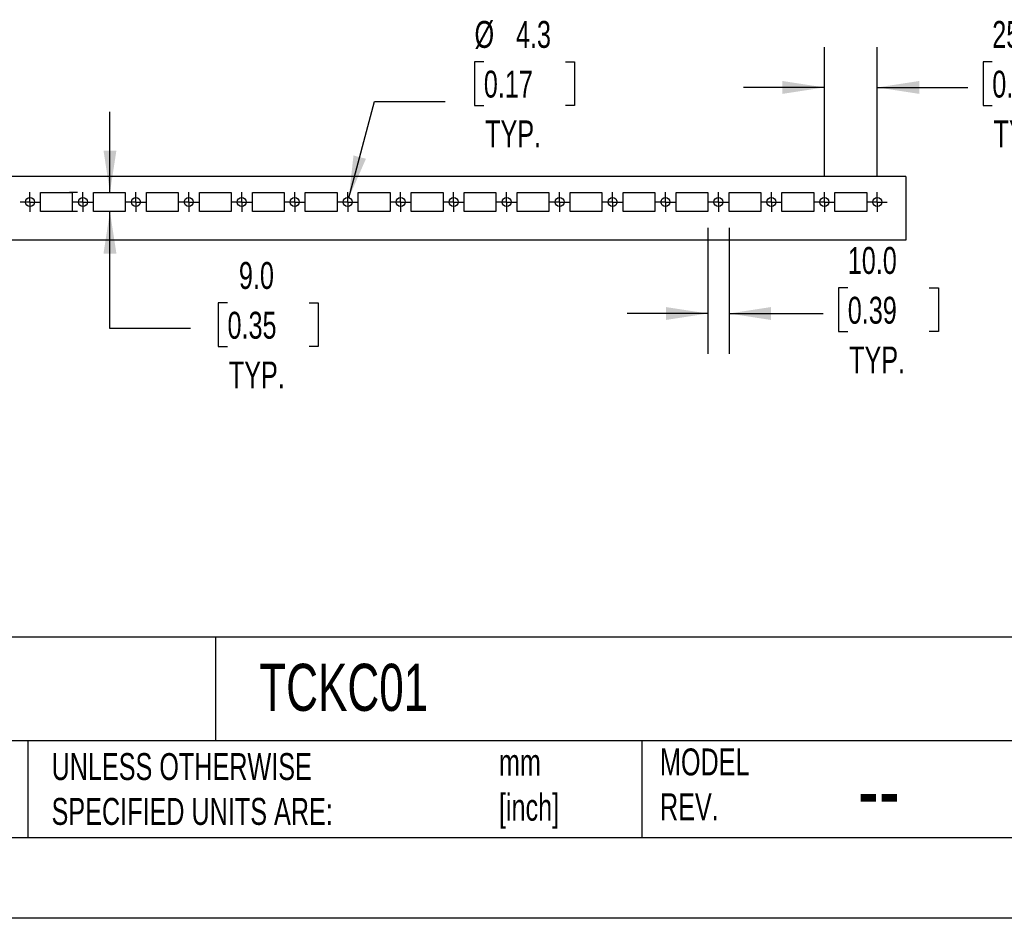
# Model space of a CAD drawing. Header units: millimetres. Extents: x 0 to 1676, y 0 to 1295.
# Tile 4 of 13: x 842 to 1307, y 0 to 424. Entities that reach past the tile are written whole.
import ezdxf

# ---------------------------------------------------------------- set-up
doc = ezdxf.new("R2010")
doc.units = ezdxf.units.MM
doc.header["$LTSCALE"] = 6
doc.linetypes.add('CENTERX2', pattern=[20.32, 12.7, -2.54, 2.54, -2.54])
doc.layers.add('CENTER', color=40, linetype='CENTERX2')
doc.layers.add('DIMENSIONS', color=140, linetype='Continuous', lineweight=25)
doc.layers.add('TEXT', color=140, linetype='Continuous', lineweight=25)
doc.styles.add('SLDTEXTSTYLE0', font='TXT', dxfattribs={"width": 0.7})
doc.dimstyles.new('SLDDIMSTYLE0', dxfattribs={"dimtxt": 12.948047, "dimasz": 19.812, "dimexe": 0, "dimexo": 0.0625, "dimgap": 3.237012, "dimtad": 0, "dimtih": 1, "dimtoh": 1, "dimdec": 1, "dimrnd": 1e-09, "dimzin": 4, "dimdsep": 46, "dimtxsty": 'SLDTEXTSTYLE0', "dimsah": 1, "dimcen": 0.09, "dimadec": 0, "dimazin": 1, "dimtfac": 1, "dimtdec": 1, "dimtmove": 0, "dimatfit": 0, "dimfxl": 0, "dimfrac": 2, "dimtolj": 1, "dimtzin": 12, "dimarcsym": 0})
doc.dimstyles.new('SLDDIMSTYLE1', dxfattribs={"dimtxt": 12.948047, "dimasz": 19.812, "dimexe": 0, "dimexo": 0.0625, "dimgap": 3.237012, "dimtad": 0, "dimtih": 1, "dimtoh": 1, "dimdec": 1, "dimrnd": 1e-09, "dimzin": 12, "dimdsep": 46, "dimtxsty": 'SLDTEXTSTYLE0', "dimsah": 1, "dimcen": 0, "dimadec": 0, "dimazin": 3, "dimtfac": 1, "dimtdec": 1, "dimtofl": 0, "dimtmove": 0, "dimatfit": 3, "dimfxl": 0, "dimfrac": 2, "dimtolj": 1, "dimtzin": 12, "dimarcsym": 0})

# ---------------------------------------------------------------- blocks, each defined once
blk = doc.blocks.new('_D_1')
at = {"layer": 'DIMENSIONS'}
for p, q in [((1222, 350.38), (1222, 411.22)), ((1247, 350.38), (1247, 411.22)), ((1301.26, 404.28), (1296.91, 404.28)), ((1296.91, 404.28), (1296.91, 383.71)), ((1339.74, 404.28), (1344.09, 404.28)), ((1344.09, 404.28), (1344.09, 383.71)), ((1222, 392.17), (1183.9, 392.17)), ((1247, 392.17), (1289.67, 392.17)), ((1296.91, 383.71), (1301.26, 383.71)), ((1344.09, 383.71), (1339.74, 383.71))]:
    blk.add_line(p, q, dxfattribs=at)
for points in [[(1222, 392.17), (1202.19, 395.22), (1202.19, 389.12)], [(1247, 392.17), (1266.81, 389.12), (1266.81, 395.22)]]:
    blk.add_solid(points, dxfattribs=at)
at = {"layer": 'DIMENSIONS', "char_height": 12.7, "attachment_point": 1, "style": 'SLDTEXTSTYLE0'}
for s, insert in [('25.0', (1301.26, 423.55)), ('0.98', (1301.26, 400.08)), ('TYP.', (1301.88, 376.6))]:
    blk.add_mtext(s, dxfattribs=dict(at, insert=insert))
blk = doc.blocks.new('_D_2')
at = {"layer": 'DIMENSIONS'}
for p, q in [((1167, 325.97), (1167, 266.42)), ((1177, 325.97), (1177, 266.42)), ((1233.06, 297.58), (1228.72, 297.58)), ((1228.72, 297.58), (1228.72, 277)), ((1271.54, 297.58), (1275.89, 297.58)), ((1275.89, 297.58), (1275.89, 277)), ((1167, 285.47), (1128.9, 285.47)), ((1177, 285.47), (1221.47, 285.47)), ((1228.72, 277), (1233.06, 277)), ((1275.89, 277), (1271.54, 277))]:
    blk.add_line(p, q, dxfattribs=at)
for points in [[(1167, 285.47), (1147.19, 288.51), (1147.19, 282.42)], [(1177, 285.47), (1196.81, 282.42), (1196.81, 288.51)]]:
    blk.add_solid(points, dxfattribs=at)
at = {"layer": 'DIMENSIONS', "char_height": 12.7, "attachment_point": 1, "style": 'SLDTEXTSTYLE0'}
for s, insert in [('10.0', (1233.06, 316.85)), ('0.39', (1233.06, 293.37)), ('TYP.', (1233.69, 269.89))]:
    blk.add_mtext(s, dxfattribs=dict(at, insert=insert))
blk = doc.blocks.new('_D_3')
at = {"layer": 'DIMENSIONS'}
for p, q in [((1061.26, 404.28), (1056.91, 404.28)), ((1056.91, 404.28), (1056.91, 383.71)), ((1099.73, 404.28), (1104.08, 404.28)), ((1104.08, 404.28), (1104.08, 383.71)), ((997.55, 340.14), (1009.7, 385.48)), ((1009.7, 385.48), (1043.04, 385.48)), ((1056.91, 383.71), (1061.26, 383.71)), ((1104.08, 383.71), (1099.73, 383.71))]:
    blk.add_line(p, q, dxfattribs=at)
blk.add_solid([(997.55, 340.14), (1005.62, 358.49), (999.73, 360.07)], dxfattribs=at)
at = {"layer": 'DIMENSIONS', "char_height": 12.7, "attachment_point": 1, "style": 'SLDTEXTSTYLE0'}
for s, insert in [('%%c', (1056.87, 423.55)), ('4.3', (1076.42, 423.55)), ('0.17', (1061.26, 400.08)), ('TYP.', (1061.88, 376.6))]:
    blk.add_mtext(s, dxfattribs=dict(at, insert=insert))
blk = doc.blocks.new('_D_4')
at = {"layer": 'DIMENSIONS'}
for p, q in [((884.77, 342.59), (884.77, 380.69)), ((869.38, 342.59), (865.72, 342.59)), ((869.38, 333.59), (865.72, 333.59)), ((884.77, 278.38), (884.77, 333.59)), ((940.27, 290.5), (935.92, 290.5)), ((935.92, 290.5), (935.92, 269.92)), ((978.74, 290.5), (983.09, 290.5)), ((983.09, 290.5), (983.09, 269.92)), ((922.87, 278.38), (884.77, 278.38)), ((935.92, 269.92), (940.27, 269.92)), ((983.09, 269.92), (978.74, 269.92))]:
    blk.add_line(p, q, dxfattribs=at)
for points in [[(884.77, 342.59), (887.82, 362.4), (881.73, 362.4)], [(884.77, 333.59), (881.73, 313.78), (887.82, 313.78)]]:
    blk.add_solid(points, dxfattribs=at)
at = {"layer": 'DIMENSIONS', "char_height": 12.7, "attachment_point": 1, "style": 'SLDTEXTSTYLE0'}
for s, insert in [('9.0', (945.65, 309.77)), ('0.35', (940.27, 286.29)), ('TYP.', (940.89, 262.81))]:
    blk.add_mtext(s, dxfattribs=dict(at, insert=insert))
blk = doc.blocks.new('SW_CENTERMARKSYMBOL_5')
at = {"layer": 'CENTER', "color": 0}
for p, q in [((0, 2.54), (0, 4.665)), ((-2.54, 0), (-4.665, 0)), ((0, 0), (-2.54, 0)), ((0, 0), (0, 2.54)), ((0, 0), (0, -2.54)), ((0, 0), (2.54, 0)), ((2.54, 0), (4.665, 0)), ((0, -2.54), (0, -4.665))]:
    blk.add_line(p, q, dxfattribs=at)
blk = doc.blocks.new('SW_CENTERMARKSYMBOL_6')
at = {"layer": 'CENTER', "color": 0}
for p, q in [((0, 2.54), (0, 4.665)), ((-2.54, 0), (-4.665, 0)), ((0, 0), (-2.54, 0)), ((0, 0), (0, 2.54)), ((0, 0), (0, -2.54)), ((0, 0), (2.54, 0)), ((2.54, 0), (4.665, 0)), ((0, -2.54), (0, -4.665))]:
    blk.add_line(p, q, dxfattribs=at)
blk = doc.blocks.new('SW_CENTERMARKSYMBOL_7')
at = {"layer": 'CENTER', "color": 0}
for p, q in [((0, 2.54), (0, 4.665)), ((-2.54, 0), (-4.665, 0)), ((0, 0), (-2.54, 0)), ((0, 0), (0, 2.54)), ((0, 0), (0, -2.54)), ((0, 0), (2.54, 0)), ((2.54, 0), (4.665, 0)), ((0, -2.54), (0, -4.665))]:
    blk.add_line(p, q, dxfattribs=at)
blk = doc.blocks.new('SW_CENTERMARKSYMBOL_8')
at = {"layer": 'CENTER', "color": 0}
for p, q in [((0, 2.54), (0, 4.665)), ((-2.54, 0), (-4.665, 0)), ((0, 0), (-2.54, 0)), ((0, 0), (0, 2.54)), ((0, 0), (0, -2.54)), ((0, 0), (2.54, 0)), ((2.54, 0), (4.665, 0)), ((0, -2.54), (0, -4.665))]:
    blk.add_line(p, q, dxfattribs=at)
blk = doc.blocks.new('SW_CENTERMARKSYMBOL_9')
at = {"layer": 'CENTER', "color": 0}
for p, q in [((0, 2.54), (0, 4.665)), ((-2.54, 0), (-4.665, 0)), ((0, 0), (-2.54, 0)), ((0, 0), (0, 2.54)), ((0, 0), (0, -2.54)), ((0, 0), (2.54, 0)), ((2.54, 0), (4.665, 0)), ((0, -2.54), (0, -4.665))]:
    blk.add_line(p, q, dxfattribs=at)
blk = doc.blocks.new('SW_CENTERMARKSYMBOL_10')
at = {"layer": 'CENTER', "color": 0}
for p, q in [((0, 2.54), (0, 4.665)), ((-2.54, 0), (-4.665, 0)), ((0, 0), (-2.54, 0)), ((0, 0), (0, 2.54)), ((0, 0), (0, -2.54)), ((0, 0), (2.54, 0)), ((2.54, 0), (4.665, 0)), ((0, -2.54), (0, -4.665))]:
    blk.add_line(p, q, dxfattribs=at)
blk = doc.blocks.new('SW_CENTERMARKSYMBOL_11')
at = {"layer": 'CENTER', "color": 0}
for p, q in [((0, 2.54), (0, 4.665)), ((-2.54, 0), (-4.665, 0)), ((0, 0), (-2.54, 0)), ((0, 0), (0, 2.54)), ((0, 0), (0, -2.54)), ((0, 0), (2.54, 0)), ((2.54, 0), (4.665, 0)), ((0, -2.54), (0, -4.665))]:
    blk.add_line(p, q, dxfattribs=at)
blk = doc.blocks.new('SW_CENTERMARKSYMBOL_12')
at = {"layer": 'CENTER', "color": 0}
for p, q in [((0, 2.54), (0, 4.665)), ((-2.54, 0), (-4.665, 0)), ((0, 0), (-2.54, 0)), ((0, 0), (0, 2.54)), ((0, 0), (0, -2.54)), ((0, 0), (2.54, 0)), ((2.54, 0), (4.665, 0)), ((0, -2.54), (0, -4.665))]:
    blk.add_line(p, q, dxfattribs=at)
blk = doc.blocks.new('SW_CENTERMARKSYMBOL_13')
at = {"layer": 'CENTER', "color": 0}
for p, q in [((0, 2.54), (0, 4.665)), ((-2.54, 0), (-4.665, 0)), ((0, 0), (-2.54, 0)), ((0, 0), (0, 2.54)), ((0, 0), (0, -2.54)), ((0, 0), (2.54, 0)), ((2.54, 0), (4.665, 0)), ((0, -2.54), (0, -4.665))]:
    blk.add_line(p, q, dxfattribs=at)
blk = doc.blocks.new('SW_CENTERMARKSYMBOL_14')
at = {"layer": 'CENTER', "color": 0}
for p, q in [((0, 2.54), (0, 4.665)), ((-2.54, 0), (-4.665, 0)), ((0, 0), (-2.54, 0)), ((0, 0), (0, 2.54)), ((0, 0), (0, -2.54)), ((0, 0), (2.54, 0)), ((2.54, 0), (4.665, 0)), ((0, -2.54), (0, -4.665))]:
    blk.add_line(p, q, dxfattribs=at)
blk = doc.blocks.new('SW_CENTERMARKSYMBOL_15')
at = {"layer": 'CENTER', "color": 0}
for p, q in [((0, 2.54), (0, 4.665)), ((-2.54, 0), (-4.665, 0)), ((0, 0), (-2.54, 0)), ((0, 0), (0, 2.54)), ((0, 0), (0, -2.54)), ((0, 0), (2.54, 0)), ((2.54, 0), (4.665, 0)), ((0, -2.54), (0, -4.665))]:
    blk.add_line(p, q, dxfattribs=at)
blk = doc.blocks.new('SW_CENTERMARKSYMBOL_16')
at = {"layer": 'CENTER', "color": 0}
for p, q in [((0, 2.54), (0, 4.665)), ((-2.54, 0), (-4.665, 0)), ((0, 0), (-2.54, 0)), ((0, 0), (0, 2.54)), ((0, 0), (0, -2.54)), ((0, 0), (2.54, 0)), ((2.54, 0), (4.665, 0)), ((0, -2.54), (0, -4.665))]:
    blk.add_line(p, q, dxfattribs=at)
blk = doc.blocks.new('SW_CENTERMARKSYMBOL_17')
at = {"layer": 'CENTER', "color": 0}
for p, q in [((0, 2.54), (0, 4.665)), ((-2.54, 0), (-4.665, 0)), ((0, 0), (-2.54, 0)), ((0, 0), (0, 2.54)), ((0, 0), (0, -2.54)), ((0, 0), (2.54, 0)), ((2.54, 0), (4.665, 0)), ((0, -2.54), (0, -4.665))]:
    blk.add_line(p, q, dxfattribs=at)
blk = doc.blocks.new('SW_CENTERMARKSYMBOL_18')
at = {"layer": 'CENTER', "color": 0}
for p, q in [((0, 2.54), (0, 4.665)), ((-2.54, 0), (-4.665, 0)), ((0, 0), (-2.54, 0)), ((0, 0), (0, 2.54)), ((0, 0), (0, -2.54)), ((0, 0), (2.54, 0)), ((2.54, 0), (4.665, 0)), ((0, -2.54), (0, -4.665))]:
    blk.add_line(p, q, dxfattribs=at)
blk = doc.blocks.new('SW_CENTERMARKSYMBOL_19')
at = {"layer": 'CENTER', "color": 0}
for p, q in [((0, 2.54), (0, 4.665)), ((-2.54, 0), (-4.665, 0)), ((0, 0), (-2.54, 0)), ((0, 0), (0, 2.54)), ((0, 0), (0, -2.54)), ((0, 0), (2.54, 0)), ((2.54, 0), (4.665, 0)), ((0, -2.54), (0, -4.665))]:
    blk.add_line(p, q, dxfattribs=at)
blk = doc.blocks.new('SW_CENTERMARKSYMBOL_20')
at = {"layer": 'CENTER', "color": 0}
for p, q in [((0, 2.54), (0, 4.665)), ((-2.54, 0), (-4.665, 0)), ((0, 0), (-2.54, 0)), ((0, 0), (0, 2.54)), ((0, 0), (0, -2.54)), ((0, 0), (2.54, 0)), ((2.54, 0), (4.665, 0)), ((0, -2.54), (0, -4.665))]:
    blk.add_line(p, q, dxfattribs=at)
blk = doc.blocks.new('SW_CENTERMARKSYMBOL_21')
at = {"layer": 'CENTER', "color": 0}
for p, q in [((0, 2.54), (0, 4.665)), ((-2.54, 0), (-4.665, 0)), ((0, 0), (-2.54, 0)), ((0, 0), (0, 2.54)), ((0, 0), (0, -2.54)), ((0, 0), (2.54, 0)), ((2.54, 0), (4.665, 0)), ((0, -2.54), (0, -4.665))]:
    blk.add_line(p, q, dxfattribs=at)

msp = doc.modelspace()

# ---------------------------------------------------------------- linework, layer by layer
for p, q in [((1260.5, 350.09), (158.5, 350.09)), ((1260.5, 350.09), (1260.5, 320.09)), ((852, 342.59), (867, 342.59)), ((852, 333.59), (852, 342.59)), ((867, 342.59), (867, 333.59)), ((877, 342.59), (892, 342.59)), ((877, 333.59), (877, 342.59)), ((892, 342.59), (892, 333.59)), ((902, 342.59), (917, 342.59)), ((902, 333.59), (902, 342.59)), ((917, 342.59), (917, 333.59)), ((927, 342.59), (942, 342.59)), ((927, 333.59), (927, 342.59)), ((942, 342.59), (942, 333.59)), ((952, 342.59), (967, 342.59)), ((952, 333.59), (952, 342.59)), ((967, 342.59), (967, 333.59)), ((977, 342.59), (992, 342.59)), ((977, 333.59), (977, 342.59)), ((992, 342.59), (992, 333.59)), ((1002, 342.59), (1017, 342.59)), ((1002, 333.59), (1002, 342.59)), ((1017, 342.59), (1017, 333.59)), ((1027, 342.59), (1042, 342.59)), ((1027, 333.59), (1027, 342.59)), ((1042, 342.59), (1042, 333.59)), ((1052, 342.59), (1067, 342.59)), ((1052, 333.59), (1052, 342.59)), ((1067, 342.59), (1067, 333.59)), ((1077, 342.59), (1092, 342.59)), ((1077, 333.59), (1077, 342.59)), ((1092, 342.59), (1092, 333.59)), ((1102, 342.59), (1117, 342.59)), ((1102, 333.59), (1102, 342.59)), ((1117, 342.59), (1117, 333.59)), ((1127, 342.59), (1142, 342.59)), ((1127, 333.59), (1127, 342.59)), ((1142, 342.59), (1142, 333.59)), ((1152, 342.59), (1167, 342.59)), ((1152, 333.59), (1152, 342.59)), ((1167, 342.59), (1167, 333.59)), ((1177, 342.59), (1192, 342.59)), ((1177, 333.59), (1177, 342.59)), ((1192, 342.59), (1192, 333.59)), ((1202, 342.59), (1217, 342.59)), ((1202, 333.59), (1202, 342.59)), ((1217, 342.59), (1217, 333.59)), ((1227, 342.59), (1242, 342.59)), ((1227, 333.59), (1227, 342.59)), ((1242, 342.59), (1242, 333.59)), ((867, 333.59), (852, 333.59)), ((892, 333.59), (877, 333.59)), ((917, 333.59), (902, 333.59)), ((942, 333.59), (927, 333.59)), ((967, 333.59), (952, 333.59)), ((992, 333.59), (977, 333.59)), ((1017, 333.59), (1002, 333.59)), ((1042, 333.59), (1027, 333.59)), ((1067, 333.59), (1052, 333.59)), ((1092, 333.59), (1077, 333.59)), ((1117, 333.59), (1102, 333.59)), ((1142, 333.59), (1127, 333.59)), ((1167, 333.59), (1152, 333.59)), ((1192, 333.59), (1177, 333.59)), ((1217, 333.59), (1202, 333.59)), ((1242, 333.59), (1227, 333.59)), ((1260.5, 320.09), (158.5, 320.09))]:
    msp.add_line(p, q)
at = {"color": 7, "linetype": 'Continuous'}
msp.add_line((1676.41, 0.02), (0.01, 0.02), dxfattribs=at)
for centre in [(847, 338.09), (872, 338.09), (897, 338.09), (922, 338.09), (947, 338.09), (972, 338.09), (997, 338.09), (1022, 338.09), (1047, 338.09), (1072, 338.09), (1097, 338.09), (1122, 338.09), (1147, 338.09), (1172, 338.09), (1197, 338.09), (1222, 338.09), (1247, 338.09)]:
    msp.add_circle(centre, 2.12)
at = {"layer": 'TEXT'}
for p, q in [((1638.3, 132.76), (38.1, 132.76)), ((934.55, 132.76), (934.55, 83.82)), ((1638.3, 83.82), (38.1, 83.82)), ((845.99, 83.82), (845.99, 38.1)), ((1135.8, 83.82), (1135.8, 38.1)), ((38.1, 38.1), (1638.3, 38.1))]:
    msp.add_line(p, q, dxfattribs=at)

# ---------------------------------------------------------------- block references
at = {"layer": 'CENTER'}
for name, p in [('SW_CENTERMARKSYMBOL_5', (847, 338.09)), ('SW_CENTERMARKSYMBOL_6', (872, 338.09)), ('SW_CENTERMARKSYMBOL_7', (897, 338.09)), ('SW_CENTERMARKSYMBOL_8', (922, 338.09)), ('SW_CENTERMARKSYMBOL_9', (947, 338.09)), ('SW_CENTERMARKSYMBOL_10', (972, 338.09)), ('SW_CENTERMARKSYMBOL_11', (997, 338.09)), ('SW_CENTERMARKSYMBOL_12', (1022, 338.09)), ('SW_CENTERMARKSYMBOL_13', (1047, 338.09)), ('SW_CENTERMARKSYMBOL_14', (1072, 338.09)), ('SW_CENTERMARKSYMBOL_15', (1097, 338.09)), ('SW_CENTERMARKSYMBOL_16', (1122, 338.09)), ('SW_CENTERMARKSYMBOL_17', (1147, 338.09)), ('SW_CENTERMARKSYMBOL_18', (1172, 338.09)), ('SW_CENTERMARKSYMBOL_19', (1197, 338.09)), ('SW_CENTERMARKSYMBOL_20', (1222, 338.09)), ('SW_CENTERMARKSYMBOL_21', (1247, 338.09))]:
    msp.add_blockref(name, p, dxfattribs=at)

# ---------------------------------------------------------------- texts
at = {"layer": 'TEXT', "attachment_point": 1, "style": 'SLDTEXTSTYLE0'}
for s, insert, char_height in [('TCKC01', (955.25, 120.14), 22.225), ('MODEL ^JREV.', (1144.4, 80.18), 12.7), ('UNLESS OTHERWISE ^JSPECIFIED UNITS ARE:', (857.21, 77.98), 12.7), ('mm^J[inch]', (1068.38, 79.97), 12.7), ('--', (1237.79, 76.41), 31.75)]:
    msp.add_mtext(s, dxfattribs=dict(at, insert=insert, char_height=char_height))

# ---------------------------------------------------------------- dimensions: what is measured, and where the dimension line sits
at = {"layer": 'DIMENSIONS'}
dim = msp.add_diameter_dim_2p(p1=(996.4495, 336.0375), p2=(997.5495, 340.1427), text='<>\\PTYP.', dimstyle='SLDDIMSTYLE1', dxfattribs=at)
dim.commit()
dim.dimension.update_dxf_attribs({"geometry": '_D_3', "text_midpoint": (1080.4944, 392.1718), "dimtype": 163})
for base, p1, p2, picture, middle in [((1247, 392.17), (1222, 342.76), (1247, 342.76), '_D_1', (1320.5, 392.17)), ((1177, 285.47), (1167, 333.59), (1177, 333.59), '_D_2', (1252.3, 285.47))]:
    dim = msp.add_linear_dim(base=base, p1=p1, p2=p2, text='<>\\PTYP.', dimstyle='SLDDIMSTYLE0', dxfattribs=at)
    dim.commit()
    dim.dimension.update_dxf_attribs({"geometry": picture, "text_midpoint": middle, "dimtype": 160})
dim = msp.add_linear_dim(base=(884.77, 333.59), p1=(892, 342.59), p2=(892, 333.59), angle=90, text='<>\\PTYP.', dimstyle='SLDDIMSTYLE0', dxfattribs=at)
dim.commit()
dim.dimension.update_dxf_attribs({"geometry": '_D_4', "text_midpoint": (884.77, 278.38), "dimtype": 160})

doc.saveas('drawing.dxf')
